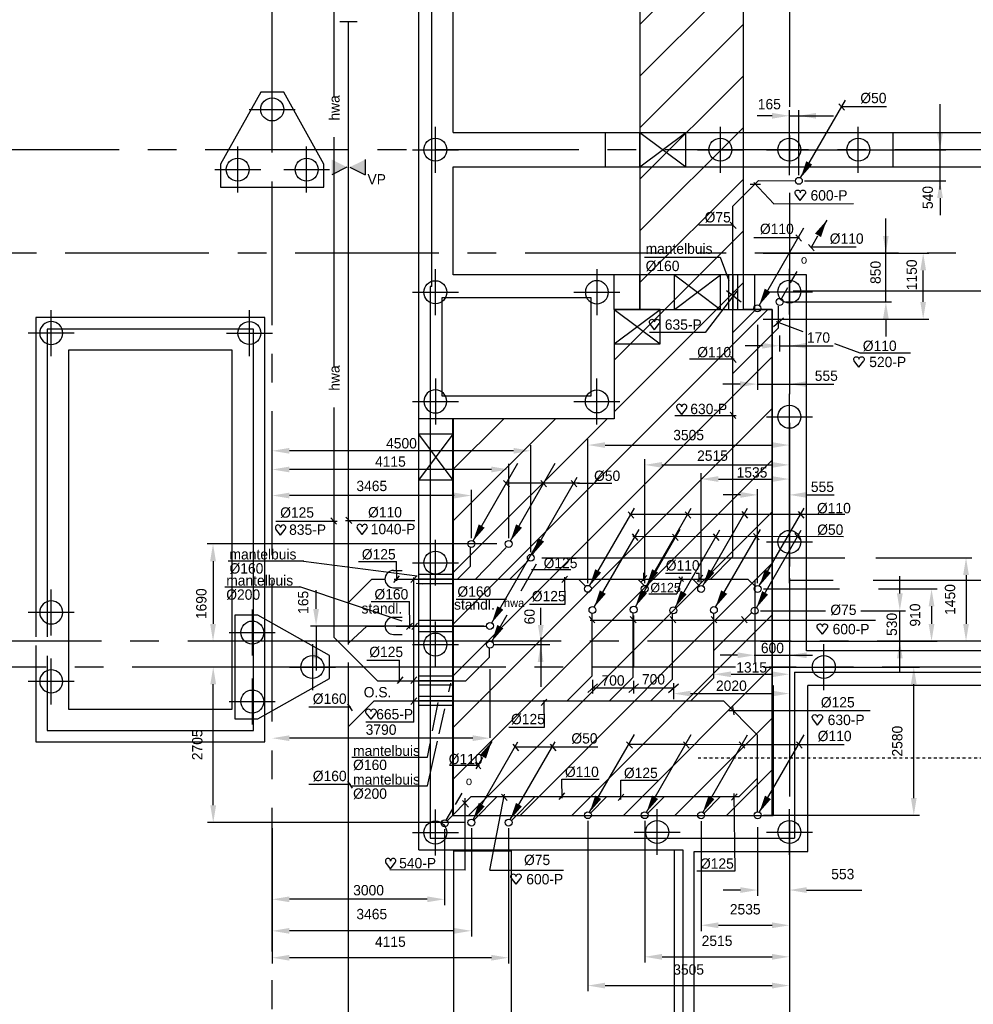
# Model space of a CAD drawing. Extents: x -34830 to 349597, y -3304 to 731056.
# Tile 43 of 48: x 51094 to 67689, y 35568 to 52697. Entities that reach past the tile are written whole.
import ezdxf
from ezdxf.enums import TextEntityAlignment as Align

# ---------------------------------------------------------------- set-up
doc = ezdxf.new("R2010")
doc.units = 0
doc.header["$LTSCALE"] = 100
for name, pattern in [('2322121', [2000, 1000, 1000]), ('2322122', [47, 40, -7]), ('CENTER2', [11.25, 7.5, -1.25, 1.25, -1.25]), ('CENTER4', [5, 3.125, -0.625, 0.625, -0.625]), ('CENTERX2', [40, 25, -5, 5, -5]), ('DASHDOT', [1, 0.5, -0.25, 0, -0.25]), ('LURETOUR', [6, 4, -2])]:
    doc.linetypes.add(name, pattern=pattern)
doc.layers.get('0').update_dxf_attribs({"linetype": 'CONTINUOUS'})
doc.layers.get('DEFPOINTS').update_dxf_attribs({"linetype": 'CONTINUOUS'})
for name, color, linetype in [('15', 6, 'CONTINUOUS'), ('21', 11, 'CONTINUOUS'), ('BOUW', 8, 'CONTINUOUS'), ('PAAL_CONT', 1, 'CONTINUOUS'), ('PAAL_HART', 7, 'CONTINUOUS'), ('PAAL_TEKST', 2, 'CONTINUOUS'), ('STRAMIEN', 1, 'CENTER2'), ('WL521---', 4, 'CONTINUOUS'), ('WL5233--', 4, 'CONTINUOUS'), ('WL524---', 4, 'CONTINUOUS'), ('WL5502--', 4, 'CONTINUOUS'), ('WL561---', 4, 'CONTINUOUS'), ('WL570---', 3, 'CONTINUOUS'), ('WL570---_HARTLIJN', 7, 'CONTINUOUS'), ('WL570---_RETOUR', 3, 'CONTINUOUS'), ('WL570---_TOEVOER', 3, 'CONTINUOUS'), ('WL740---', 4, 'CONTINUOUS'), ('WM521---', 1, 'CONTINUOUS')]:
    doc.layers.add(name, color=color, linetype=linetype)
doc.styles.add('BURO-018', font='BUROFONT.shx', dxfattribs={"height": 180})
doc.styles.add('VAR', font='STRUCT01.shx')
doc.dimstyles.new('CEES', dxfattribs={"dimscale": 100, "dimtxt": 3, "dimasz": 3, "dimexe": 1, "dimexo": 1, "dimgap": 1.5, "dimtad": 0, "dimdec": 0, "dimzin": 0, "dimtxsty": 'BURO-018', "dimcen": -3, "dimdle": 1.25, "dimclrd": 1, "dimclre": 1, "dimclrt": 1, "dimazin": 3, "dimtfac": 0.75, "dimtdec": 0, "dimtofl": 0, "dimtmove": 0, "dimatfit": 3, "dimtvp": 1.5, "dimtolj": 1, "dimtzin": 0})

# ---------------------------------------------------------------- blocks, each defined once
blk = doc.blocks.new('K-PAAL8')
at = {"layer": 'PAAL_CONT'}
blk.add_circle((0, 0), 0.5, dxfattribs=at)
at = {"layer": 'PAAL_HART'}
for p, q in [((0, -1), (0, 1)), ((-1, 0), (1, 0))]:
    blk.add_line(p, q, dxfattribs=at)
at = {"layer": 'PAAL_TEKST', "style": 'VAR', "flags": 1}
for tag, p in [('AFHAKHOOGTE', (0.402, 0.516)), ('INHEINIVO', (0.402, 0.201)), ('LENGTE', (0.402, -0.114)), ('NUMMER', (0.402, -0.429))]:
    blk.add_attdef(tag, p, '', height=0.2, dxfattribs=at)
blk = doc.blocks.new('LDV1123')
at = {"color": 0, "linetype": 'CONTINUOUS'}
for p, q in [((6.75, 11.69), (5.81, 10.07)), ((5.44, 9.42), (4.5, 7.79)), ((1.56, 2.71), (2.5, 4.33)), ((0.25, 0.43), (1.19, 2.06))]:
    blk.add_line(p, q, dxfattribs=at)
blk.add_lwpolyline([(6.75, 11.69, 0, 1, 0), (5.5, 9.53, 1, 1, 0)], format="xyseb", dxfattribs=at)
blk.add_circle((0, 0), 0.5, dxfattribs=at)
at = {"color": 0, "linetype": 'CONTINUOUS', "style": 'BURO-018'}
blk.add_attdef('LD_TEXT1', text='', height=1.8, dxfattribs=at).set_placement((3.5, 6.06), align=Align.MIDDLE)
blk = doc.blocks.new('LDV3121')
at = {"color": 0, "linetype": 'CONTINUOUS'}
blk.add_line((0.25, 0.43), (6.75, 11.69), dxfattribs=at)
blk.add_lwpolyline([(0.25, 0.43, 0, 1, 0), (1.5, 2.6, 1, 1, 0)], format="xyseb", dxfattribs=at)
blk.add_circle((0, 0), 0.5, dxfattribs=at)
blk = doc.blocks.new('LDV3')
at = {"color": 0, "linetype": 'CONTINUOUS'}
for p, q in [((4.5, 7.79), (6.75, 11.69)), ((0.25, 0.43), (2.5, 4.33))]:
    blk.add_line(p, q, dxfattribs=at)
blk.add_lwpolyline([(0.25, 0.43, 0, 1, 0), (1.5, 2.6, 1, 1, 0)], format="xyseb", dxfattribs=at)
blk.add_circle((0, 0), 0.5, dxfattribs=at)
at = {"color": 0, "linetype": 'CONTINUOUS', "style": 'BURO-018'}
blk.add_attdef('LD_TEXT1', text='', height=1.8, dxfattribs=at).set_placement((3.5, 6.06), align=Align.MIDDLE)
blk = doc.blocks.new('HART')
at = {"color": 1}
for q in [(-39.7, 52.4), (39.7, 52.4)]:
    blk.add_line((0, 0), q, dxfattribs=at)
for centre, start, end in [((-22.1, 65.7), 0, 217.18669), ((22.1, 65.7), 322.81331, 180)]:
    blk.add_arc(centre, 22.1, start, end, dxfattribs=at)
blk = doc.blocks.new('*D85')
at = {"layer": 'DEFPOINTS', "color": 0}
for p in [(63936, 38751), (64488, 37556), (64488, 37556)]:
    blk.add_point(p, dxfattribs=at)
at = {"layer": 'WM521---', "color": 1}
for p, q in [((63936, 38651), (63936, 37456)), ((63636, 37556), (63336, 37556)), ((64788, 37556), (65748, 37556))]:
    blk.add_line(p, q, dxfattribs=at)
for points in [[(63636, 37606), (63636, 37506), (63936, 37556)], [(64788, 37606), (64788, 37506), (64488, 37556)]]:
    blk.add_solid(points, dxfattribs=at)
at = {"layer": 'WM521---', "color": 1, "insert": (65418, 37833), "char_height": 180, "attachment_point": 5, "style": 'BURO-018'}
blk.add_mtext('\\A1;553', dxfattribs=at)
blk = doc.blocks.new('*D86')
at = {"layer": 'DEFPOINTS', "color": 0}
for p in [(63936, 41436), (66653, 41436), (63936, 38856)]:
    blk.add_point(p, dxfattribs=at)
at = {"layer": 'WM521---', "color": 1}
for p, q in [((64036, 41436), (66753, 41436)), ((66653, 39156), (66653, 41136)), ((64036, 38856), (66753, 38856))]:
    blk.add_line(p, q, dxfattribs=at)
for points in [[(66603, 41136), (66703, 41136), (66653, 41436)], [(66603, 39156), (66703, 39156), (66653, 38856)]]:
    blk.add_solid(points, dxfattribs=at)
at = {"layer": 'WM521---', "color": 1, "insert": (66367, 40146), "char_height": 180, "attachment_point": 5, "rotation": 90, "style": 'BURO-018'}
blk.add_mtext('\\A1;2580', dxfattribs=at)
blk = doc.blocks.new('*D87')
at = {"layer": 'DEFPOINTS', "color": 0}
for p in [(54462, 41436), (58954, 41436), (58954, 38730)]:
    blk.add_point(p, dxfattribs=at)
at = {"layer": 'WM521---', "color": 1}
for p, q in [((58854, 41436), (54362, 41436)), ((54462, 39030), (54462, 41136)), ((58854, 38730), (54362, 38730))]:
    blk.add_line(p, q, dxfattribs=at)
for points in [[(54412, 41136), (54512, 41136), (54462, 41436)], [(54412, 39030), (54512, 39030), (54462, 38730)]]:
    blk.add_solid(points, dxfattribs=at)
at = {"layer": 'WM521---', "color": 1, "insert": (54185, 40083), "char_height": 180, "attachment_point": 5, "rotation": 90, "style": 'BURO-018'}
blk.add_mtext('\\A1;2705', dxfattribs=at)
blk = doc.blocks.new('*D88')
at = {"layer": 'DEFPOINTS', "color": 0}
for p in [(62953, 38856), (64488, 38856), (64488, 36943)]:
    blk.add_point(p, dxfattribs=at)
at = {"layer": 'WM521---', "color": 1}
for p, q in [((62953, 38756), (62953, 36843)), ((64488, 38756), (64488, 36843)), ((63253, 36943), (64188, 36943))]:
    blk.add_line(p, q, dxfattribs=at)
for points in [[(63253, 36993), (63253, 36893), (62953, 36943)], [(64188, 36993), (64188, 36893), (64488, 36943)]]:
    blk.add_solid(points, dxfattribs=at)
at = {"layer": 'WM521---', "color": 1, "insert": (63720, 37220), "char_height": 180, "attachment_point": 5, "style": 'BURO-018'}
blk.add_mtext('\\A1;2535', dxfattribs=at)
blk = doc.blocks.new('*D89')
at = {"layer": 'DEFPOINTS', "color": 0}
for p in [(61972, 38858), (64488, 38858), (64488, 36394)]:
    blk.add_point(p, dxfattribs=at)
at = {"layer": 'WM521---', "color": 1}
for p, q in [((61972, 38758), (61972, 36294)), ((64488, 38758), (64488, 36294)), ((62272, 36394), (64188, 36394))]:
    blk.add_line(p, q, dxfattribs=at)
for points in [[(62272, 36444), (62272, 36344), (61972, 36394)], [(64188, 36444), (64188, 36344), (64488, 36394)]]:
    blk.add_solid(points, dxfattribs=at)
at = {"layer": 'WM521---', "color": 1, "insert": (63230, 36672), "char_height": 180, "attachment_point": 5, "style": 'BURO-018'}
blk.add_mtext('\\A1;2515', dxfattribs=at)
blk = doc.blocks.new('*D90')
at = {"layer": 'DEFPOINTS', "color": 0}
for p in [(60982, 38858), (64488, 38858), (64488, 35894)]:
    blk.add_point(p, dxfattribs=at)
at = {"layer": 'WM521---', "color": 1}
for p, q in [((60982, 38758), (60982, 35794)), ((64488, 38758), (64488, 35794)), ((61282, 35894), (64188, 35894))]:
    blk.add_line(p, q, dxfattribs=at)
for points in [[(61282, 35944), (61282, 35844), (60982, 35894)], [(64188, 35944), (64188, 35844), (64488, 35894)]]:
    blk.add_solid(points, dxfattribs=at)
at = {"layer": 'WM521---', "color": 1, "insert": (62735, 36172), "char_height": 180, "attachment_point": 5, "style": 'BURO-018'}
blk.add_mtext('\\A1;3505', dxfattribs=at)
blk = doc.blocks.new('*D91')
at = {"layer": 'DEFPOINTS', "color": 0}
for p in [(55488, 38730), (59602, 38730), (55488, 36378)]:
    blk.add_point(p, dxfattribs=at)
at = {"layer": 'WM521---', "color": 1}
for p, q in [((55488, 38630), (55488, 36278)), ((59602, 38630), (59602, 36278)), ((59302, 36378), (55788, 36378))]:
    blk.add_line(p, q, dxfattribs=at)
for points in [[(55788, 36428), (55788, 36328), (55488, 36378)], [(59302, 36428), (59302, 36328), (59602, 36378)]]:
    blk.add_solid(points, dxfattribs=at)
at = {"layer": 'WM521---', "color": 1, "insert": (57545, 36656), "char_height": 180, "attachment_point": 5, "style": 'BURO-018'}
blk.add_mtext('\\A1;4115', dxfattribs=at)
blk = doc.blocks.new('*D92')
at = {"layer": 'DEFPOINTS', "color": 0}
for p in [(55488, 38730), (58954, 38730), (55488, 36846)]:
    blk.add_point(p, dxfattribs=at)
at = {"layer": 'WM521---', "color": 1}
for p, q in [((55488, 38630), (55488, 36746)), ((58954, 38630), (58954, 36746)), ((58654, 36846), (55788, 36846))]:
    blk.add_line(p, q, dxfattribs=at)
for points in [[(55788, 36896), (55788, 36796), (55488, 36846)], [(58654, 36896), (58654, 36796), (58954, 36846)]]:
    blk.add_solid(points, dxfattribs=at)
at = {"layer": 'WM521---', "color": 1, "insert": (57221, 37137), "char_height": 180, "attachment_point": 5, "style": 'BURO-018'}
blk.add_mtext('\\A1;3465', dxfattribs=at)
blk = doc.blocks.new('LU-1D-K-A0')
at = {"color": 0, "linetype": 'CONTINUOUS'}
for p, q in [((-0.5, 80), (0.5, 80)), ((-0.5, -80), (0.5, -80))]:
    blk.add_line(p, q, dxfattribs=at)
at = {"layer": 'WL570---_HARTLIJN', "linetype": 'CENTER2'}
blk.add_line((-0.5, 0), (0.5, 0), dxfattribs=at)
blk = doc.blocks.new('LU-1D-K-C8')
at = {"color": 0, "linetype": 'CONTINUOUS'}
for p, q in [((-0.5, 100), (0.5, 100)), ((-0.5, -100), (0.5, -100))]:
    blk.add_line(p, q, dxfattribs=at)
at = {"layer": 'WL570---_HARTLIJN', "linetype": 'CENTER2'}
blk.add_line((-0.5, 0), (0.5, 0), dxfattribs=at)
blk = doc.blocks.new('LDS')
at = {"color": 0, "linetype": 'CONTINUOUS'}
for p, q in [((0, 1), (1, 1)), ((0, -1), (1, -1))]:
    blk.add_line(p, q, dxfattribs=at)
blk.add_arc((0, 0), 1, 90, 270, dxfattribs=at)
blk = doc.blocks.new('2322122-7')
at = {"layer": 'WM521---', "color": 0, "style": 'BURO-018'}
for p in [(56567, 51162), (56567, 46462)]:
    blk.add_text('hwa', height=180, rotation=90, dxfattribs=at).set_placement(p, align=Align.MIDDLE)

msp = doc.modelspace()

# ---------------------------------------------------------------- hatches: boundary and pattern name
at = {"layer": '15'}
h = msp.add_hatch(dxfattribs=at)
h.set_pattern_fill('ANSI31', color=8, scale=200, style=0)
h.set_pattern_definition([(45, (-108312.03, 9035.6), (-449.0128, 449.0128), [])])
h.paths.add_polyline_path([(90288.8, 65081.7), (87238.1, 65081.7), (87238.1, 56081.7), (83538.1, 56081.7), (83538.1, 63081.7), (80538.1, 63081.7), (80538.1, 56081.7), (61888.1, 56081.7), (61888.1, 47655.6), (61438.1, 47655.6), (61438.1, 45755.6), (58628.1, 45755.6), (58628.1, 38855.6), (64188, 38855.6), (64188, 47655.6), (63688.1, 47655.6), (63688.1, 53625.6), (89279.1, 53625.6), (89279.1, 51635.6), (89988.1, 51635.6), (89988.1, 49235.6), (89279.1, 49235.6), (89279.1, 45655.6), (92279.1, 45655.6), (92279.1, 52081.7), (96279.1, 52081.7), (96279.1, 56081.7), (90288.8, 56081.7)])
at = {"layer": 'WL570---'}
h = msp.add_hatch(color=1, dxfattribs=at)
h.paths.add_polyline_path([(56524.9, 50263), (56789.8, 50132.2), (56524.9, 50132.2)])
h.paths.add_polyline_path([(56524.9, 50132.2), (56789.8, 50132.2), (56789.8, 50129.7), (56524.9, 49998.8)])
h = msp.add_hatch(color=1, dxfattribs=at)
h.paths.add_polyline_path([(57104.5, 50263), (56839.7, 50132.2), (57104.5, 50132.2)])
h.paths.add_polyline_path([(57104.5, 50132.2), (56839.7, 50132.2), (56839.7, 50129.7), (57104.5, 49998.8)])

# ---------------------------------------------------------------- linework, layer by layer
at = {"color": 2, "linetype": 'CONTINUOUS'}
msp.add_line((56966, 52659.8), (56666, 52659.8), dxfattribs=at)
at = {"color": 1, "linetype": 'BYBLOCK'}
for p, q in [((67110, 49744.9), (67110, 51227.6)), ((64488.1, 49993.8), (64488.1, 51125.1)), ((64653.9, 49993.8), (64653.9, 51125.1)), ((64188.1, 51025.1), (63926.2, 51025.1)), ((64488.1, 51025.1), (65253.9, 51025.1)), ((64753.9, 50435.6), (67210, 50435.6)), ((64753.9, 49893.8), (67210, 49893.8)), ((67110, 49593.8), (67110, 49293.8)), ((66167.3, 47788), (66167.3, 49235.6)), ((64031.7, 48635.6), (66916.8, 48635.6)), ((64418.4, 48635.6), (66267.3, 48635.6)), ((66816.8, 47788), (66816.8, 48335.6)), ((64556.6, 47982.5), (68596.2, 47982.5)), ((64418.4, 47788), (66267.3, 47788)), ((64031.7, 47488), (66916.8, 47488)), ((66167.3, 47488), (66167.3, 47188)), ((63931.7, 47388), (63931.7, 46257.3)), ((64488.1, 47388), (64488.1, 46257.3)), ((64318.4, 47203.3), (64318.4, 46924.8)), ((64488.1, 47203.3), (64488.1, 46924.8)), ((64018.4, 47024.8), (63718.4, 47024.8)), ((64318.4, 47024.8), (65248.1, 47024.8)), ((63631.7, 46357.3), (63331.7, 46357.3)), ((63931.7, 46357.3), (65264.6, 46357.3)), ((60982.2, 42895.9), (60982.2, 45397.1)), ((64488.1, 42895.9), (64488.1, 45397.1)), ((55488.1, 43435.5), (55488.1, 45297.5)), ((59988.3, 43435.5), (59988.3, 45297.5)), ((61282.2, 45297.1), (64188.1, 45297.1)), ((59688.3, 45197.5), (55788.1, 45197.5)), ((61971.5, 42895.9), (61971.5, 45052.3)), ((64488.1, 42895.9), (64488.1, 45052.3)), ((55488.1, 43676.7), (55488.1, 44972.4)), ((59604.1, 43676.7), (59604.1, 44972.4)), ((62271.5, 44952.3), (64188.1, 44952.3)), ((59304.1, 44872.4), (55788.1, 44872.4)), ((62952.6, 42893.7), (62952.6, 44806)), ((64488.1, 42893.7), (64488.1, 44806)), ((63252.6, 44706), (64188.1, 44706)), ((55488.1, 43676.9), (55488.1, 44519.2)), ((58654.2, 44419.2), (55788.1, 44419.2)), ((58954.2, 43676.9), (58954.2, 44519.2)), ((63635.5, 44430.2), (63335.5, 44430.2)), ((63935.5, 42893.7), (63935.5, 44530.2)), ((64488.1, 42893.7), (64488.1, 44530.2)), ((64788.1, 44430.2), (65268.1, 44430.2)), ((59394.9, 43576.9), (54358.6, 43576.9)), ((54458.6, 43276.9), (54458.6, 42185.6)), ((60183.3, 43335.5), (65452.7, 43335.5)), ((65995.7, 43335.5), (67662.5, 43335.5)), ((66410.7, 42715.1), (66410.7, 43015.1)), ((67562.5, 43035.5), (67562.5, 42185.6)), ((63886.2, 42954.9), (63886.2, 41499.1)), ((64488.1, 42981.7), (64488.1, 41106.5)), ((64488.1, 42954.9), (64488.1, 41499.1)), ((64501.2, 42949.3), (65251, 42949.3)), ((65949.1, 42949.3), (68596.2, 42949.3)), ((56252.3, 42447.4), (56252.3, 42772.4)), ((64035.5, 42793.7), (65359.6, 42793.7)), ((66042.2, 42793.7), (67062.6, 42793.7)), ((66962.6, 42493.7), (66962.6, 42185.6)), ((60162.4, 42167.6), (60162.4, 42467.6)), ((61778, 42333.4), (61778, 41434.1)), ((63986.2, 42415.1), (65119.6, 42415.1)), ((64488.1, 42321.3), (64488.1, 40873.8)), ((65730.6, 42415.1), (66510.7, 42415.1)), ((66410.7, 41344.5), (66410.7, 42408.4)), ((59169.2, 42147.4), (56152.3, 42147.4)), ((56252.3, 42147.4), (56252.3, 41374.1)), ((58854.2, 41885.6), (54358.6, 41885.6)), ((59178.1, 41885.6), (55768, 41885.6)), ((59331.4, 41825.6), (60319.4, 41825.6)), ((60162.4, 41947.1), (60162.4, 41090.1)), ((63986.2, 41885.6), (66510.7, 41885.6)), ((64035.5, 41885.6), (67062.6, 41885.6)), ((63586.2, 41640.3), (63286.2, 41640.3)), ((63876.7, 41640.3), (64893.6, 41640.3)), ((59278.1, 41399.2), (59278.1, 40203.5)), ((63474.2, 41309.4), (64188.1, 41309.4)), ((61061.8, 41211.4), (61061.8, 40974.8)), ((61778, 41197.7), (61778, 40974.8)), ((62470, 41157.3), (62470, 40873.8)), ((63174.2, 41252.9), (63174.2, 41252.9)), ((61062.6, 41074.8), (62476.2, 41074.8)), ((62770, 40973.8), (64188.1, 40973.8)), ((58978.1, 40197.7), (55788.1, 40197.7)), ((55488.1, 38617.2), (55488.1, 37295)), ((58487.7, 38617.2), (58487.7, 37295)), ((58187.7, 37395), (55788.1, 37395))]:
    msp.add_line(p, q, dxfattribs=at)
for points in [[(64188.1, 51075.1), (64188.1, 50975.1), (64488.1, 51025.1)], [(64953.9, 51075.1), (64953.9, 50975.1), (64653.9, 51025.1)], [(67060, 50735.6), (67160, 50735.6), (67110, 50435.6)], [(67060, 49593.8), (67160, 49593.8), (67110, 49893.8)], [(66117.3, 48935.6), (66217.3, 48935.6), (66167.3, 48635.6)], [(66766.8, 48335.6), (66866.8, 48335.6), (66816.8, 48635.6)], [(66117.3, 47488), (66217.3, 47488), (66167.3, 47788)], [(66766.8, 47788), (66866.8, 47788), (66816.8, 47488)], [(64018.4, 47074.8), (64018.4, 46974.8), (64318.4, 47024.8)], [(64788.1, 47074.8), (64788.1, 46974.8), (64488.1, 47024.8)], [(63631.7, 46407.3), (63631.7, 46307.3), (63931.7, 46357.3)], [(64788.1, 46407.3), (64788.1, 46307.3), (64488.1, 46357.3)], [(55788.1, 45247.5), (55788.1, 45147.5), (55488.1, 45197.5)], [(59688.3, 45247.5), (59688.3, 45147.5), (59988.3, 45197.5)], [(61282.2, 45347.1), (61282.2, 45247.1), (60982.2, 45297.1)], [(64188.1, 45347.1), (64188.1, 45247.1), (64488.1, 45297.1)], [(55788.1, 44922.4), (55788.1, 44822.4), (55488.1, 44872.4)], [(59304.1, 44922.4), (59304.1, 44822.4), (59604.1, 44872.4)], [(62271.5, 45002.3), (62271.5, 44902.3), (61971.5, 44952.3)], [(64188.1, 45002.3), (64188.1, 44902.3), (64488.1, 44952.3)], [(63252.6, 44756), (63252.6, 44656), (62952.6, 44706)], [(64188.1, 44756), (64188.1, 44656), (64488.1, 44706)], [(55788.1, 44469.2), (55788.1, 44369.2), (55488.1, 44419.2)], [(58654.2, 44469.2), (58654.2, 44369.2), (58954.2, 44419.2)], [(63635.5, 44480.2), (63635.5, 44380.2), (63935.5, 44430.2)], [(64788.1, 44480.2), (64788.1, 44380.2), (64488.1, 44430.2)], [(54408.6, 43276.9), (54508.6, 43276.9), (54458.6, 43576.9)], [(67512.5, 43035.5), (67612.5, 43035.5), (67562.5, 43335.5)], [(66360.7, 42715.1), (66460.7, 42715.1), (66410.7, 42415.1)], [(66912.6, 42493.7), (67012.6, 42493.7), (66962.6, 42793.7)], [(56202.3, 42447.4), (56302.3, 42447.4), (56252.3, 42147.4)], [(54408.6, 42185.6), (54508.6, 42185.6), (54458.6, 41885.6)], [(60112.4, 42167.6), (60212.4, 42167.6), (60162.4, 41867.6)], [(66912.6, 42185.6), (67012.6, 42185.6), (66962.6, 41885.6)], [(67512.5, 42185.6), (67612.5, 42185.6), (67562.5, 41885.6)], [(56202.3, 41585.6), (56302.3, 41585.6), (56252.3, 41885.6)], [(60109.2, 41525.6), (60209.2, 41525.6), (60159.2, 41825.6)], [(66360.7, 41585.6), (66460.7, 41585.6), (66410.7, 41885.6)], [(63586.2, 41690.3), (63586.2, 41590.3), (63886.2, 41640.3)], [(64788.1, 41690.3), (64788.1, 41590.3), (64488.1, 41640.3)], [(63474.2, 41359.4), (63474.2, 41259.4), (63174.2, 41309.4)], [(64188.1, 41359.4), (64188.1, 41259.4), (64488.1, 41309.4)], [(62770, 41023.8), (62770, 40923.8), (62470, 40973.8)], [(64188.1, 41023.8), (64188.1, 40923.8), (64488.1, 40973.8)], [(55788.1, 40247.7), (55788.1, 40147.7), (55488.1, 40197.7)], [(58978.1, 40247.7), (58978.1, 40147.7), (59278.1, 40197.7)], [(55788.1, 37445), (55788.1, 37345), (55488.1, 37395)], [(58187.7, 37445), (58187.7, 37345), (58487.7, 37395)]]:
    msp.add_solid(points, dxfattribs=at)
at = {"layer": '15', "color": 8}
for p, q in [((71588.1, 41715.6), (64788, 41715.6)), ((64578.1, 41345.6), (72358.1, 41345.6)), ((72188.1, 41115.6), (64808, 41115.6))]:
    msp.add_line(p, q, dxfattribs=at)
for points in [[(56388.1, 50185.7), (55688.1, 51435.6), (55288.1, 51435.6), (54588.1, 50185.7), (54588.1, 49785.7), (56388.1, 49785.7)], [(54791.1, 40703.6), (54791.1, 46945.6), (51943.1, 46945.6), (51943.1, 40703.6)], [(55238.2, 40535.6), (56488.1, 41235.6), (56488.1, 41635.6), (55238.2, 42335.6), (54838.2, 42335.6), (54838.2, 40535.6)]]:
    msp.add_lwpolyline(points, close=True, dxfattribs=at)
for points in [[(51373.1, 41810.6), (51373.1, 40133.6), (55361.1, 40133.6), (55361.1, 47515.6), (51373.1, 47515.6), (51373.1, 41960.6)], [(51573.1, 41628.6), (51573.1, 40333.6), (55161.1, 40333.6), (55161.1, 47315.6), (51573.1, 47315.6), (51573.1, 41960.6)]]:
    msp.add_lwpolyline(points, dxfattribs=at)
at = {"layer": '21', "linetype": 'DASHDOT'}
msp.add_line((62899.2, 39855.9), (71235.2, 39855.9), dxfattribs=at)
at = {"layer": 'BOUW', "linetype": 'CONTINUOUS'}
for p, q in [((58638.1, 50735.6), (58638.1, 57335.6)), ((58268.1, 48055.6), (58268.1, 56465.6)), ((58038.1, 38255.6), (58038.1, 56235.6)), ((58638.1, 50735.6), (70488.1, 50735.6)), ((61288.1, 50135.6), (61288.1, 50735.6)), ((61888.1, 50735.6), (62688.1, 50135.6)), ((61888.1, 50135.6), (62688.1, 50735.6)), ((61888.1, 50135.6), (61888.1, 50735.6)), ((62688.1, 50135.6), (62688.1, 50735.6)), ((66288.1, 50735.6), (66288.1, 50135.6)), ((58638.1, 48255.6), (58638.1, 50135.6)), ((58638.1, 50135.6), (70488.1, 50135.6)), ((61888.1, 47655.6), (61888.1, 48255.6)), ((62488.1, 47655.6), (62488.1, 48255.6)), ((62488.1, 47655.6), (63288.1, 48255.6)), ((62488.1, 48255.6), (63288.1, 47655.6)), ((63288.1, 47655.6), (63288.1, 48255.6)), ((63888.1, 47655.6), (63888.1, 48255.6)), ((64788, 41715.6), (64788, 48255.6)), ((58238.1, 48055.6), (58238.1, 38455.6)), ((58268.1, 48055.6), (58238.1, 48055.6)), ((61438.1, 47055.6), (62238.1, 47655.6)), ((61438.1, 47655.6), (62238.1, 47055.6)), ((61438.1, 47655.6), (64188, 47655.6)), ((58038.1, 44688.3), (58638.1, 45488.3)), ((58638.1, 44688.3), (58038.1, 45488.3)), ((58638.1, 45488.3), (58038.1, 45488.3)), ((58638.1, 44688.3), (58038.1, 44688.3)), ((64578.1, 41345.6), (64578.1, 38455.6)), ((58238.1, 38455.6), (64578.1, 38455.6)), ((62483.1, 38255.6), (62483.1, 31883.8))]:
    msp.add_line(p, q, dxfattribs=at)
for points in [[(80538.1, 56081.7), (61888.1, 56081.7), (61888.1, 47655.6), (61438.1, 47655.6), (61438.1, 45755.6), (58628.1, 45755.6), (58628.1, 38855.6), (64188, 38855.6), (64188, 47655.6), (63688.1, 47655.6), (63688.1, 53625.6), (89279.1, 53625.6)], [(64788, 48255.6), (58638.1, 48255.6)], [(61438.1, 47655.6), (61438.1, 48255.6)], [(61438.1, 47655.6), (61438.1, 45755.6), (58038.1, 45755.6)], [(64188, 47655.6), (64188, 41115.6), (64208, 41115.6), (64208, 38855.6)], [(58638.1, 45755.6), (58638.1, 38855.6), (64208, 38855.6)], [(62833.1, 34535.6), (62833.1, 38225.6), (64808, 38225.6), (64808, 41115.6)], [(58038.1, 38255.6), (62633.1, 38255.6), (62633.1, 31796.5)]]:
    msp.add_lwpolyline(points, dxfattribs=at)
for points in [[(58438.3, 46155.6), (61038.1, 46155.6), (61038.1, 47855.6), (58438.3, 47855.6)], [(62238.1, 47055.6), (62238.1, 47655.6), (61438.1, 47655.6), (61438.1, 47055.6)], [(59647.1, 38235.6), (59647.1, 33558.9), (59175.2, 33833.6), (58647.1, 33833.6), (58647.1, 38235.6)]]:
    msp.add_lwpolyline(points, close=True, dxfattribs=at)
at = {"layer": 'DEFPOINTS', "color": 0, "linetype": 'BYBLOCK'}
for p in [(64488.1, 51025.1), (64653.9, 50435.6), (67110, 50435.6), (64488.1, 49893.8), (64653.9, 49893.8), (64653.9, 49893.8), (63931.7, 48635.6), (64318.4, 48635.6), (66167.3, 48635.6), (66816.8, 48635.6), (64456.6, 47982.5), (64318.4, 47788), (63931.7, 47488), (63931.7, 47488), (64488.1, 47488), (64318.4, 47303.3), (64488.1, 47303.3), (64488.1, 47024.8), (64488.1, 46357.3), (64488.1, 45297.1), (55488.1, 45197.5), (64488.1, 44952.3), (55488.1, 44872.4), (64488.1, 44706), (55488.1, 44419.2), (64488.1, 44430.2), (55488.1, 43576.9), (55488.1, 43576.7), (58954.2, 43576.9), (59494.9, 43576.9), (59604.1, 43576.7), (55488.1, 43335.5), (59988.3, 43335.5), (60083.3, 43335.5), (63174.2, 43081.7), (63886.2, 43054.9), (64488.1, 43081.7), (64488.1, 43054.9), (64401.2, 42949.3), (60982.2, 42795.9), (61971.5, 42795.9), (62952.6, 42793.7), (63935.5, 42793.7), (63935.5, 42793.7), (64488.1, 42795.9), (64488.1, 42795.9), (64488.1, 42793.7), (64488.1, 42793.7), (61061.8, 42427.3), (61778, 42433.4), (61778, 42433.4), (62470, 42421.3), (62470, 42421.3), (63886.2, 42415.1), (64488.1, 42421.3), (59269.2, 42247.4), (56252.3, 41976.3), (59278.1, 42101.3), (59278.1, 42101.3), (54458.6, 41885.6), (55868, 41885.6), (58954.2, 41885.6), (59278.1, 41885.6), (60249.2, 41885.6), (63886.2, 41885.6), (63935.5, 41885.6), (66410.7, 41885.6), (66962.6, 41885.6), (67562.5, 41885.6), (67562.5, 41885.6), (59278.1, 41499.2), (61778, 41534.1), (64488.1, 41599.1), (64488.1, 41206.5), (61061.8, 41074.8), (64488.1, 40973.8), (55488.1, 40127.5), (55488.1, 40127.5), (55488.1, 38717.2), (58487.7, 38717.2), (55488.1, 37395)]:
    msp.add_point(p, dxfattribs=at)
at = {"layer": 'STRAMIEN', "linetype": 'CENTERX2'}
msp.add_line((64488.1, 77683.6), (64488.1, 8178.3), dxfattribs=at)
for points in [[(55488.1, 43384), (55488.1, 77633.1)], [(112823.4, 50435.6), (16785.7, 50435.6)], [(106387.9, 48635.6), (-28560.4, 48635.6)], [(55488.1, 8485.3), (55488.1, 42952.2)], [(112518.2, 41885.6), (-28818.7, 41885.6), (-28665.9, 41830.3)], [(63553.4, 41435.6), (-28370.3, 41435.6), (-28665.9, 40435.6)], [(112605.9, 41435.6), (64134.7, 41435.6)]]:
    msp.add_lwpolyline(points, dxfattribs=at)
at = {"layer": 'WL521---', "color": 4, "linetype": '2322122'}
msp.add_line((56566.6, 41950.5), (56566.6, 65073.2), dxfattribs=at)
at = {"layer": 'WL521---', "linetype": '2322122'}
msp.add_line((59261.9, 41763), (59261.9, 41598.9), dxfattribs=at)
at = {"layer": 'WL521---', "color": 1}
msp.add_line((63496.2, 40747.3), (63520.2, 40603), dxfattribs=at)
at = {"layer": 'WL524---', "color": 4, "linetype": '2322121'}
for p, q in [((56816, 41826.1), (56816, 52650.6)), ((63507.3, 49454.9), (63951.6, 49899.2)), ((63951.6, 49899.2), (64583.7, 49893.8)), ((63507.3, 43356.2), (63507.3, 49454.9)), ((63507.3, 47258.1), (63884.1, 47634.8)), ((64301.5, 47335.1), (64301.5, 47711)), ((63507.3, 46541), (64301.5, 47335.1)), ((58940.3, 43191.3), (58940.3, 43509)), ((59023.7, 42965.1), (59559.7, 43514.2)), ((63116.2, 42965.1), (63507.3, 43356.2)), ((58714.1, 42965.1), (58940.3, 43191.3)), ((59621.1, 42963), (59947, 43290.1)), ((56816, 42560.9), (57220.2, 42965.1)), ((57220.2, 42965.1), (57446.6, 42965.1)), ((57610.9, 42965.1), (63766.5, 42965.1)), ((60941.2, 42841.1), (60817.2, 42965.1)), ((61974.2, 42841.1), (61850.2, 42965.1)), ((62929.9, 42841.1), (62805.9, 42965.1)), ((63890.5, 42841.1), (63766.5, 42965.1)), ((61058.1, 41280.4), (61058.1, 42367.6)), ((61768.1, 41257.2), (61768.1, 42383)), ((62454, 41222.9), (62454, 42362.5)), ((63175.9, 41723.8), (63837.1, 42385.6)), ((63175.9, 41248.5), (63175.9, 42372.7)), ((56816, 41847.9), (57134.6, 42147.4)), ((57126.2, 42147.4), (57438.4, 42147.4)), ((57643.7, 42147.4), (59216.1, 42147.4)), ((56566.6, 41950.5), (57319.7, 41197.4)), ((56816, 35131.3), (56816, 41515.4)), ((58860.4, 41197.4), (59261.9, 41598.9)), ((60622.8, 40845.1), (61058.1, 41280.4)), ((57319.7, 41197.4), (58860.4, 41197.4)), ((61356, 40845.1), (61768.1, 41257.2)), ((62076.2, 40845.1), (62454, 41222.9)), ((62772.5, 40845.1), (63175.9, 41248.5)), ((56816, 40399.5), (57261.6, 40845.1)), ((63935.6, 40250.8), (63341.3, 40845.1)), ((63935.6, 38915.5), (63935.6, 40250.8)), ((63614.6, 39182.3), (63935.6, 39503.4)), ((58532.2, 38762.2), (58952.4, 39182.3)), ((58952.4, 39182.3), (63614.6, 39182.3)), ((59000.8, 38778.2), (59404.4, 39182.3)), ((59662.2, 38778.2), (60065.8, 39182.3)), ((61025.7, 38895.3), (61312.7, 39182.3)), ((62027, 38895.3), (62314, 39182.3)), ((63003.7, 38895.3), (63290.7, 39182.3))]:
    msp.add_line(p, q, dxfattribs=at)
msp.add_lwpolyline([(57261.6, 40845.1), (63341.3, 40845.1)], dxfattribs=at)
at = {"layer": 'WL570---', "color": 1}
for p, q in [((57104.5, 50263), (57104.5, 49998.8)), ((56789.8, 50129.7), (56524.9, 49998.8)), ((56839.7, 50129.7), (57104.5, 49998.8))]:
    msp.add_line(p, q, dxfattribs=at)
at = {"layer": 'WL570---_HARTLIJN', "color": 1, "linetype": 'CONTINUOUS'}
for p, q in [((65350.8, 51232.2), (65450, 51120.7)), ((66181.5, 51182.7), (65388, 51182.7)), ((63803.7, 49837), (63985, 49837)), ((63460.9, 49173.5), (63560.1, 49062)), ((63517.8, 49124), (62911.6, 49124)), ((63868.5, 48906.7), (64662, 48906.7)), ((64600, 48956.2), (64699.2, 48844.7)), ((64819.2, 48786.6), (64918.4, 48675.1)), ((65649.9, 48737), (64856.4, 48737)), ((64255.9, 47444.9), (64722.5, 47271.1)), ((65276.3, 47064.8), (65716.5, 46900.9)), ((63529.3, 46789.9), (62749.6, 46789.9)), ((63463.3, 46845.9), (63562.5, 46734.4)), ((63458, 45869.3), (63557.2, 45757.8)), ((59516.2, 44682.2), (59615.4, 44570.7)), ((60346.9, 44632.6), (59553.4, 44632.6)), ((60164.2, 44682.2), (60263.4, 44570.7)), ((60835.4, 44632.3), (60201.4, 44632.6)), ((60692.8, 44681.9), (60792, 44570.4)), ((61398.4, 44629.4), (60801, 44629.7)), ((56509.9, 44031), (56609.1, 43919.5)), ((56772.3, 44042.4), (56871.5, 43930.9)), ((61683.9, 44136.8), (61783.1, 44025.3)), ((62695, 44090.5), (61705.7, 44090.5)), ((62673.2, 44136.8), (62772.4, 44025.3)), ((63676.1, 44088.4), (62695, 44090.5)), ((63660.5, 44138.8), (63759.6, 44027.2)), ((64659, 44088.4), (63676.1, 44088.4)), ((64643.3, 44138.8), (64742.5, 44027.2)), ((65452.5, 44088.4), (64659, 44088.4)), ((61750.5, 43750.9), (61849.6, 43639.4)), ((65429.4, 43700.6), (61764, 43703.7)), ((62455.1, 43749.7), (62554.3, 43638.2)), ((63163.1, 43750.7), (63262.3, 43639.1)), ((63861.4, 43759.6), (63960.6, 43648.1)), ((64583.5, 43758.4), (64682.7, 43646.9)), ((56992.5, 43271), (57651.7, 43271)), ((57655.4, 42934.1), (57651.7, 43271)), ((57602.4, 42908.4), (57701.6, 43019.9)), ((57903.8, 42908.6), (58003, 43020.2)), ((57953, 40476.9), (57952.1, 42994.9)), ((59998.3, 43134.3), (60685.4, 43134.3)), ((60528.9, 42904.3), (60628.1, 43015.8)), ((60588.9, 42527.7), (60583.7, 43000)), ((61906.6, 42917.5), (62005.8, 43029)), ((61955.6, 42936.8), (61954.2, 43071.7)), ((62330, 43067.8), (62779.7, 43067.8)), ((62865.5, 43067.8), (62917.9, 43067.8)), ((62883.3, 42921), (62982.4, 43032.5)), ((62919.7, 42910.9), (62917.9, 43067.8)), ((62043, 42710.4), (62532.7, 42710.4)), ((57212.2, 42575.5), (57877.4, 42575.5)), ((57881.2, 42106.4), (57877.4, 42575.5)), ((58692.3, 42616.7), (59566.2, 42616.7)), ((59965.8, 42527.7), (60588.9, 42527.7)), ((61002.5, 42313.3), (61101.7, 42201.8)), ((61720.4, 42313.3), (61819.5, 42201.8)), ((62414.4, 42313.3), (62513.6, 42201.8)), ((63127.5, 42313.3), (63226.6, 42201.8)), ((63655.1, 42313.3), (63754.3, 42201.8)), ((57828.2, 42086.4), (57927.4, 42197.9)), ((57916.6, 42086.4), (58015.8, 42197.9)), ((57137.2, 41556.8), (57705.1, 41556.8)), ((57706.4, 41172.6), (57705.1, 41556.8)), ((57668.2, 41150.6), (57767.3, 41262.2)), ((57903.8, 41150.6), (58003, 41262.2)), ((58561, 41004.9), (58594.4, 41152.1)), ((56796.3, 40795.5), (56880.4, 40672.2)), ((57903.8, 40785.8), (58003, 40897.3)), ((60167.4, 40765.8), (60266.6, 40877.4)), ((60227.4, 40389.2), (60222.2, 40861.5)), ((56124.2, 40743.4), (56856.4, 40743.4)), ((58396, 40276), (58494, 40708.8)), ((59604.3, 40389.2), (60227.4, 40389.2)), ((58190, 39366.4), (58366.1, 40144.1)), ((59675.4, 40091.9), (59774.6, 39980.3)), ((60323.4, 40091.9), (60422.6, 39980.3)), ((61656.4, 40136.1), (61755.6, 40024.5)), ((62682.9, 40086.5), (61693.6, 40086.5)), ((62645.7, 40136.1), (62744.9, 40024.5)), ((63664, 40084.3), (62682.9, 40086.5)), ((63614.3, 40134.2), (63713.5, 40022.6)), ((64646.9, 40084.3), (63664, 40084.3)), ((64609.7, 40133.9), (64708.9, 40022.4)), ((65440.4, 40084.3), (64646.9, 40084.3)), ((60506.1, 40042.3), (59712.6, 40042.3)), ((61154.1, 40042.3), (60360.6, 40042.3)), ((59021.2, 39774.8), (59120.4, 39663.3)), ((59096.7, 39723.1), (58575.6, 39723.1)), ((56124.2, 39398.9), (56856.4, 39398.9)), ((56796.3, 39451.1), (56880.4, 39327.8)), ((60528.9, 39486.4), (61179.9, 39486.4)), ((60532.5, 39152.3), (60528.9, 39486.4)), ((61558.3, 39133.1), (61554.7, 39467.2)), ((61554.7, 39467.2), (62205.7, 39467.2)), ((59478.9, 39225.5), (59578.1, 39114)), ((60483.5, 39132.9), (60582.7, 39244.4)), ((61509.3, 39113.7), (61608.5, 39225.2)), ((63482.1, 39117.8), (63581.2, 39229.3)), ((63542.2, 37890.4), (63527.5, 39234.7)), ((58802.6, 39111.2), (58901.8, 38999.7)), ((62876.7, 37890.4), (63542.2, 37890.4))]:
    msp.add_line(p, q, dxfattribs=at)
at = {"layer": 'WL570---_RETOUR', "color": 1}
for p, q in [((61966.9, 48563.7), (63286.5, 48563.7)), ((63286.5, 48563.7), (63437, 48161.7))]:
    msp.add_line(p, q, dxfattribs=at)
at = {"layer": 'WM521---'}
for p, q in [((64218.2, 49495.1), (63870.2, 49865.7)), ((64218.2, 49495.1), (65603, 49502.2)), ((63572.4, 47974.1), (63020.5, 47255)), ((63395, 47984), (63651.3, 47787)), ((64212, 47362), (64386.2, 47510.4)), ((63020.5, 47255), (62054.6, 47255)), ((65716.5, 46900.9), (66597.3, 46900.7)), ((63564.7, 45803), (62497.9, 45807.9)), ((56616.5, 43964.7), (55549.8, 43969.6)), ((57968.5, 43976.1), (56764.8, 43981)), ((54723.7, 43284.7), (56039.5, 43284.7)), ((56035.7, 43276.7), (58013.8, 43021.7)), ((62621.7, 43006.7), (62532.7, 42710.4)), ((62562.8, 43006.7), (62646.9, 42922.7)), ((54666.7, 42829.2), (55982.5, 42829.2)), ((55964.5, 42835.5), (57744.6, 42237.6)), ((57992.1, 42895.2), (58102.4, 42883.5)), ((61020.1, 42253.4), (65986.9, 42252.8)), ((60980.2, 40991.9), (61151.8, 41142.8)), ((61693.9, 40991.9), (61865.5, 41142.8)), ((62387, 40991.9), (62558.5, 41142.8)), ((58280.5, 40328.2), (58376.9, 40819.3)), ((63433.7, 40679.8), (65895.6, 40679.3)), ((57953, 40476.9), (57120, 40476.9)), ((58190, 39866.9), (58236.8, 40105.5)), ((56874.1, 39866.9), (58190, 39866.9)), ((56874.1, 39366.4), (58190, 39366.4)), ((58846.3, 37900.9), (58846.3, 39151.7)), ((59273.4, 37902.8), (59530.9, 39224)), ((58846.3, 37900.9), (57535.1, 37905.5)), ((59273.4, 37902.8), (60559.3, 37902.8))]:
    msp.add_line(p, q, dxfattribs=at)

# ---------------------------------------------------------------- block references
at = {"layer": '15', "color": 8, "yscale": 400, "zscale": 400}
for p, xscale in [((55488.1, 51135.6), 400), ((54888.1, 50089.2), 400), ((56088.1, 50089.2), 400), ((51643, 47245.6), -400), ((55091.3, 47245.6), 400), ((51643, 42385.6), -400), ((65088.1, 41435.6), 400), ((51643, 41185.6), -400)]:
    msp.add_blockref('K-PAAL8', p, dxfattribs=dict(at, xscale=xscale))
at = {"layer": '15', "color": 8, "xscale": 400, "yscale": 400, "zscale": 400, "rotation": 270}
for p in [(55141.7, 42035.6), (56188.1, 41435.6), (55141.7, 40835.6)]:
    msp.add_blockref('K-PAAL8', p, dxfattribs=at)
at = {"layer": 'BOUW', "linetype": 'CONTINUOUS', "xscale": 400, "yscale": 400, "zscale": 400}
for p in [(58327.8, 50435.6), (63288.1, 50435.6), (64488.1, 50435.6), (65688.1, 50435.6), (58327.8, 47955.7), (64488.1, 47965.6), (61138.1, 46055.6), (64488.1, 45789), (64488.1, 43612.3), (58328.1, 43251.1), (58328.1, 41826.1), (58327.8, 38555.7), (62188.1, 38565.7), (64488.1, 38565.7)]:
    msp.add_blockref('K-PAAL8', p, dxfattribs=at)
at = {"layer": 'BOUW', "linetype": 'CONTINUOUS', "xscale": -400, "yscale": 400, "zscale": 400, "rotation": 180}
for p in [(61138.1, 47955.6), (58327.8, 46055.6)]:
    msp.add_blockref('K-PAAL8', p, dxfattribs=at)
at = {"layer": 'WL521---', "color": 2}
ref = msp.add_blockref('LDV3', (59278.1, 41826.3), dxfattribs=dict(at, xscale=120, yscale=120, zscale=120))
ref.add_attrib('LD_TEXT1', 'hwa', dxfattribs={"layer": '0', "color": 1, "linetype": 'CONTINUOUS', "height": 144, "style": 'BURO-018'}).set_placement((59698.1, 42553.7), align=Align.MIDDLE)
at = {"layer": 'WL5233--', "color": 2}
ref = msp.add_blockref('LDV1123', (64318.4, 47788), dxfattribs=dict(at, xscale=121.5, yscale=121.5, zscale=121.5))
ref.add_attrib('LD_TEXT1', 'o', dxfattribs={"layer": '0', "color": 1, "linetype": 'CONTINUOUS', "height": 145.8, "style": 'BURO-018'}).set_placement((64743.6, 48524.5), align=Align.MIDDLE)
ref = msp.add_blockref('LDV1123', (58487.7, 38717.2), dxfattribs=dict(at, xscale=121.5, yscale=121.5, zscale=121.5))
ref.add_attrib('LD_TEXT1', 'o', dxfattribs={"layer": '0', "color": 1, "linetype": 'CONTINUOUS', "height": 145.8, "style": 'BURO-018'}).set_placement((58913, 39453.7), align=Align.MIDDLE)
at = {"layer": 'WL524---', "color": 2, "xscale": 120, "yscale": 120, "zscale": 120}
for p in [(64653.9, 49893.8), (63931.7, 47675.8), (58954.2, 43576.9), (59604.1, 43576.7), (59988.3, 43335.5), (60982.2, 42795.9), (61971.5, 42795.9), (62952.6, 42793.7), (63935.5, 42793.7), (61061.8, 42427.3), (61778, 42433.4), (62470, 42421.3), (63174.2, 42427.3), (63886.2, 42415.1), (59278.1, 42151.3), (60982.2, 38858.2), (61971.5, 38858.2), (62952.6, 38856.1), (63935.5, 38856.1), (58954.2, 38730.1), (59602.2, 38730.1)]:
    msp.add_blockref('LDV3121', p, dxfattribs=at)
at = {"layer": 'WL5502--', "color": 2, "xscale": 150, "yscale": 150, "zscale": 150}
for p in [(57600.3, 42965.1), (57600.3, 42151.5)]:
    msp.add_blockref('LDS', p, dxfattribs=at)
at = {"layer": 'WL570---_RETOUR', "linetype": 'LURETOUR', "xscale": 600.0000000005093, "rotation": 270}
msp.add_blockref('LU-1D-K-A0', (63507.3, 47955.6), dxfattribs=at)
at = {"layer": 'WL570---_TOEVOER', "linetype": 'CONTINUOUS', "rotation": 180.0000000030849}
for name, p, xscale in [('LU-1D-K-A0', (58333.1, 42965.1), 589.9998735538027), ('LU-1D-K-C8', (58333.1, 42147.4), 589.9998735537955), ('LU-1D-K-A0', (58333.1, 41197.4), 589.9998735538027), ('LU-1D-K-A0', (58333.1, 40845.1), 589.9998735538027)]:
    msp.add_blockref(name, p, dxfattribs=dict(at, xscale=xscale))
at = {"layer": 'WM521---'}
msp.add_blockref('2322122-7', (0, 0), dxfattribs=at)
at = {"layer": 'WM521---', "yscale": 2.052, "zscale": 2.052}
for p, xscale in [((64678.3, 49552.2), -2.052), ((62142.1, 47304.5), -2.052), ((65700, 46654.3), -2.052), ((62615.6, 45826.9), 2.052), ((55634, 43727.1), 2.052), ((57054.4, 43738.5), 2.052), ((65062.1, 42006.4), -2.052), ((57207.9, 40525.9), -2.052), ((64976.6, 40427.1), -2.052), ((57548.7, 37925.9), 2.052), ((59731.6, 37655.8), -2.052)]:
    msp.add_blockref('HART', p, dxfattribs=dict(at, xscale=xscale))

# ---------------------------------------------------------------- texts
at = {"color": 1, "linetype": 'BYBLOCK', "char_height": 180, "attachment_point": 5, "style": 'BURO-018'}
for s, insert in [('165', (64139.7, 51226.6)), ('\\A1;170', (64995.6, 47166.9)), ('555', (65131, 46502)), ('3505', (62735.2, 45470)), ('\\A1;4500', (57738.2, 45327.1)), ('2515', (63151, 45111.4)), ('4115', (57546.1, 45008.4)), ('1535', (63838.7, 44819.8)), ('3465', (57221.2, 44584.8)), ('555', (65063.3, 44569.6)), ('600', (64193.4, 41766.3)), ('1315', (63831.2, 41428.5)), ('\\A1;700', (61419.9, 41200.9)), ('\\A1;700', (62124, 41221.3)), ('2020', (63479.1, 41109.1)), ('\\A1;3790', (57383.1, 40345.5)), ('\\A1;3000', (57165.5, 37552.1))]:
    msp.add_mtext(s, dxfattribs=dict(at, insert=insert))
at = {"color": 1, "linetype": 'BYBLOCK', "char_height": 180, "attachment_point": 5, "rotation": 90, "style": 'BURO-018'}
for s, insert in [('540', (66896.7, 49603.6)), ('\\A1;850', (65989.1, 48300.5)), ('\\A1;1150', (66618.8, 48258.2)), ('\\A1;1450', (67285.1, 42610.6)), ('1690', (54255.5, 42536.6)), ('910', (66676.5, 42339.7)), ('60', (59967.3, 42311.8)), ('\\A1;530', (66271.3, 42177.2))]:
    msp.add_mtext(s, dxfattribs=dict(at, insert=insert))
at = {"layer": 'WL561---', "color": 1, "style": 'BURO-018'}
msp.add_text('165', height=180, rotation=90, dxfattribs=at).set_placement((56117.6, 42359.8))
at = {"layer": 'WL570---', "color": 1, "style": 'BURO-018'}
msp.add_text('VP', height=180, dxfattribs=at).set_placement((57146.4, 49830.3))
at = {"layer": 'WL570---_HARTLIJN', "color": 1, "linetype": 'CENTER4', "style": 'BURO-018'}
for s, height, p in [('%%c50', 180, (65722.8, 51244.6)), ('%%c75', 180, (63014.2, 49170.2)), ('%%c110', 180, (63976.7, 48968.6)), ('%%c110', 180, (65191.2, 48799)), ('%%c110', 180, (65766.2, 46934.1)), ('%%c110', 180, (62885.1, 46823.8)), ('%%c50', 180, (61090.1, 44672.8)), ('%%c125', 180, (55627.1, 44034.1)), ('%%c110', 180, (57156.8, 44038.5)), ('%%c110', 180, (64969, 44110.4)), ('%%c50', 180, (64972.4, 43735.3)), ('%%c125', 180, (57048.2, 43307.3)), ('%%c125', 180, (60211.9, 43155.4)), ('%%c110', 180, (62337.7, 43113.7)), ('%%c160', 180, (58711.4, 42658.7)), ('%%c125', 162, (62070.1, 42737.2)), ('%%c160', 180, (57267.9, 42611.8)), ('%%c125', 180, (60006.2, 42579.3)), ('standl.', 180, (57042.1, 42366.5)), ('standl.', 180, (58652.5, 42433)), ('%%c75', 180, (65201.5, 42341)), ('%%c125', 180, (57177.5, 41608.5)), ('%%c160', 180, (56194.6, 40795)), ('%%c125', 180, (65036, 40732.6)), ('%%c125', 180, (59644.6, 40440.8)), ('%%c50', 180, (60695.4, 40104.3)), ('%%c110', 180, (64981.6, 40146.3)), ('%%c110', 180, (58560.2, 39744.6)), ('%%c160', 180, (56194.6, 39450.6)), ('%%c110', 180, (60583.2, 39522.7)), ('%%c125', 180, (61608.9, 39503.5)), ('%%c75', 180, (59871, 37990.4)), ('%%c125', 180, (62932.4, 37926.7))]:
    msp.add_text(s, height=height, dxfattribs=at).set_placement(p)
at = {"layer": 'WL570---_RETOUR', "color": 1, "style": 'BURO-018'}
for s, p in [('mantelbuis', (61986.9, 48623.7)), ('%%C160', (61986.9, 48323.7))]:
    msp.add_text(s, height=180, dxfattribs=at).set_placement(p)
at = {"layer": 'WL740---', "color": 1, "style": 'BURO-018'}
msp.add_text('O.S.', height=180, dxfattribs=at).set_placement((57081.1, 40907.8))
at = {"layer": 'WM521---', "color": 1, "style": 'BURO-018'}
for s, p in [('600-P', (64857, 49551.1)), ('635-P', (62320.8, 47303.3)), ('520-P', (65878.7, 46653.2)), ('630-P', (62764.6, 45835.3)), ('835-P', (55783.1, 43735.5)), ('1040-P', (57203.5, 43746.9)), ('600-P', (65240.8, 42005.3)), ('665-P', (57298.2, 40524.8)), ('630-P', (65155.2, 40426)), ('540-P', (57697.8, 37934.3)), ('600-P', (59910.3, 37654.6))]:
    msp.add_text(s, height=180, dxfattribs=at).set_placement(p)
at = {"layer": 'WM521---', "style": 'BURO-018'}
for s, p in [('mantelbuis', (54745.8, 43307.1)), ('%%C160', (54745.8, 43061.7)), ('mantelbuis', (54688.8, 42851.6)), ('%%C200', (54688.8, 42606.2)), ('mantelbuis', (56896.2, 39889.2)), ('%%C160', (56896.2, 39643.9)), ('mantelbuis', (56896.2, 39388.7)), ('%%C200', (56896.2, 39143.4))]:
    msp.add_text(s, height=180, dxfattribs=at).set_placement(p)

# ---------------------------------------------------------------- dimensions: what is measured, and where the dimension line sits
at = {"layer": 'WM521---'}
dim = msp.add_linear_dim(base=(54462, 41435.6), p1=(58954.2, 38730.1), p2=(58954.2, 41435.6), angle=90, text='2705', dimstyle='CEES', override={"dimscale": 100}, dxfattribs=at)
dim.commit()
dim.dimension.update_dxf_attribs({"geometry": '*D87', "text_midpoint": (54184.7, 40082.8)})
dim = msp.add_linear_dim(base=(66653.1095, 41435.6251), p1=(63935.5217, 38856.0604), p2=(63935.5217, 41435.6251), angle=90, dimstyle='CEES', override={"dimscale": 100}, dxfattribs=at)
dim.commit()
dim.dimension.update_dxf_attribs({"geometry": '*D86', "text_midpoint": (66366.5259, 40145.8428)})
for base, p1, p2, text, picture, middle in [((55488.1, 36378.3), (59602.2, 38730.1), (55488.1, 38730.1), '4115', '*D91', (57545.2, 36655.6)), ((55488.1, 36846.3), (58954.2, 38730.1), (55488.1, 38730.1), '3465', '*D92', (57221.2, 37137.4)), ((64488.1, 35894.2), (60982.2, 38858.2), (64488.1, 38858.2), '3505', '*D90', (62735.2, 36171.5)), ((64488.1, 36394.4), (61971.5, 38858.2), (64488.1, 38858.2), '2515', '*D89', (63229.8, 36671.7)), ((64488.1, 36943.1), (62952.6, 38856.1), (64488.1, 38856.1), '2535', '*D88', (63720.4, 37220.4))]:
    dim = msp.add_linear_dim(base=base, p1=p1, p2=p2, text=text, dimstyle='CEES', override={"dimscale": 100}, dxfattribs=at)
    dim.commit()
    dim.dimension.update_dxf_attribs({"geometry": picture, "text_midpoint": middle})
dim = msp.add_linear_dim(base=(64488.1, 37555.6), p1=(63935.5, 38750.5), p2=(64488.1, 37555.6), dimstyle='CEES', override={"dimscale": 100}, dxfattribs=at)
dim.commit()
dim.dimension.update_dxf_attribs({"geometry": '*D85', "text_midpoint": (65418.1, 37832.8)})

doc.saveas('drawing.dxf')
